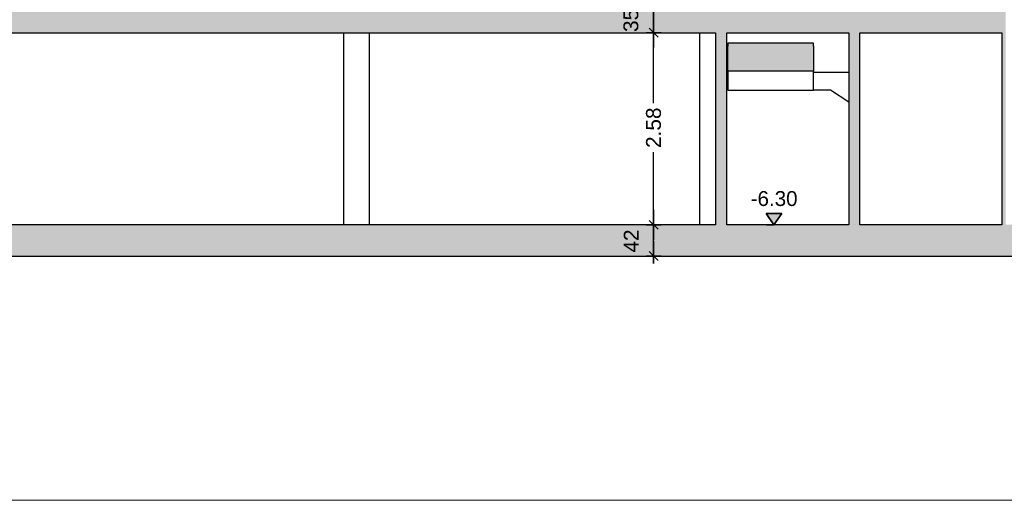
# Model space of a CAD drawing. Header units: metres. Extents: x -1 to 430, y -65 to 31.
# Tile 4 of 69: x 234.09 to 247.32, y -64.94 to -58.48. Entities that reach past the tile are written whole.
import ezdxf

# ---------------------------------------------------------------- set-up
doc = ezdxf.new("R2010")
doc.units = ezdxf.units.M
doc.header["$PDMODE"] = 65
doc.linetypes.add('CONTINUA', pattern=[0])
doc.linetypes.add('PUNKT', pattern=[6.35, 0, -6.35])
doc.layers.add('+++++ CÀLCUL SECCIÓ G', color=7, linetype='CONTINUA', lineweight=25)
doc.layers.add('COTES SECCIÓ G', color=7, linetype='CONTINUA', lineweight=25)
doc.styles.add('ARIAL', font='arial.ttf')
doc.dimstyles.new('DIMSTYLE_4', dxfattribs={"dimtxt": 0.2, "dimasz": 0.2, "dimexe": 0, "dimexo": 1e-06, "dimgap": 0.1, "dimtad": 2, "dimdec": 0, "dimlfac": 100, "dimrnd": 1, "dimzin": 4, "dimdsep": 46, "dimtxsty": 'ARIAL', "dimblk1": 'ALL_ML_STRICH', "dimblk2": 'ALL_ML_STRICH', "dimsah": 1, "dimcen": 0, "dimse1": 1, "dimse2": 1, "dimclrd": 2, "dimclre": 2, "dimclrt": 2, "dimadec": 0, "dimazin": 0, "dimtfac": 1, "dimtdec": 0, "dimtix": 1, "dimtmove": 2, "dimatfit": 3, "dimfxl": 0, "dimtvp": 1.2, "dimtzin": 0, "dimlwd": 0, "dimlwe": 35, "dimarcsym": 0})
doc.dimstyles.new('DIMSTYLE_5', dxfattribs={"dimtxt": 0.2, "dimasz": 0.2, "dimexe": 0, "dimexo": 1e-06, "dimgap": 0.1, "dimtad": 0, "dimrnd": 0.01, "dimzin": 4, "dimdsep": 46, "dimtxsty": 'ARIAL', "dimblk1": 'ALL_ML_STRICH', "dimblk2": 'ALL_ML_STRICH', "dimsah": 1, "dimcen": 0, "dimse1": 1, "dimse2": 1, "dimclrd": 2, "dimclre": 2, "dimclrt": 2, "dimadec": 0, "dimazin": 0, "dimtfac": 1, "dimtdec": 0, "dimtix": 1, "dimtmove": 2, "dimatfit": 3, "dimfxl": 0, "dimtzin": 0, "dimlwd": 0, "dimlwe": 35, "dimarcsym": 0})

# ---------------------------------------------------------------- blocks, each defined once
blk = doc.blocks.new('ALL_ML_STRICH')
at = {"color": 0, "linetype": 'ByBlock', "lineweight": -2}
for p, q in [((-1, 0), (0.5, 0)), ((-0.3, -0.3), (0.3, 0.3)), ((0, -0.5), (0, 0.5))]:
    blk.add_line(p, q, dxfattribs=at)
blk = doc.blocks.new('*D35')
at = {"layer": 'COTES SECCIÓ G', "color": 2, "linetype": 'CONTINUA', "lineweight": -2, "transparency": 33554687}
blk.add_line((242.61, -61.66), (242.61, -61.24), dxfattribs=at)
at = {"layer": 'DEFPOINTS', "color": 2, "linetype": 'CONTINUA', "lineweight": 35, "transparency": 33554687}
for p in [(243.046, -61.24), (242.61, -61.66), (242.923, -61.66)]:
    blk.add_point(p, dxfattribs=at)
at = {"layer": 'COTES SECCIÓ G', "color": 2, "linetype": 'CONTINUA', "lineweight": 35, "transparency": 33554687, "xscale": 0.2, "yscale": 0.2, "zscale": 0.2}
for p, rotation in [((242.61, -61.24), 90), ((242.61, -61.66), 270)]:
    blk.add_blockref('ALL_ML_STRICH', p, dxfattribs=dict(at, rotation=rotation))
at = {"layer": 'COTES SECCIÓ G', "color": 2, "linetype": 'CONTINUA', "lineweight": 35, "transparency": 33554687, "insert": (242.31, -61.458), "char_height": 0.2, "width": 0.4, "attachment_point": 5, "rotation": 90, "style": 'ARIAL'}
blk.add_mtext('\\A1;{42}', dxfattribs=at)
blk = doc.blocks.new('*D36')
at = {"layer": 'COTES SECCIÓ G', "color": 2, "linetype": 'CONTINUA', "lineweight": -2, "transparency": 33554687}
for p, q in [((242.61, -59.606), (242.61, -58.66)), ((242.61, -61.24), (242.61, -60.266))]:
    blk.add_line(p, q, dxfattribs=at)
at = {"layer": 'DEFPOINTS', "color": 2, "linetype": 'CONTINUA', "lineweight": 35, "transparency": 33554687}
for p in [(242.793, -58.66), (242.61, -61.24), (243.046, -61.24)]:
    blk.add_point(p, dxfattribs=at)
at = {"layer": 'COTES SECCIÓ G', "color": 2, "linetype": 'CONTINUA', "lineweight": 35, "transparency": 33554687, "xscale": 0.2, "yscale": 0.2, "zscale": 0.2}
for p, rotation in [((242.61, -58.66), 90), ((242.61, -61.24), 270)]:
    blk.add_blockref('ALL_ML_STRICH', p, dxfattribs=dict(at, rotation=rotation))
at = {"layer": 'COTES SECCIÓ G', "color": 2, "linetype": 'CONTINUA', "lineweight": 35, "transparency": 33554687, "insert": (242.61, -59.936), "char_height": 0.2, "width": 0.8, "attachment_point": 5, "rotation": 90, "style": 'ARIAL'}
blk.add_mtext('\\A1;{\\A1;{2.58\\H0.132000;\\S^ ;}}', dxfattribs=at)
blk = doc.blocks.new('*D37')
at = {"layer": 'COTES SECCIÓ G', "color": 2, "linetype": 'CONTINUA', "lineweight": -2, "transparency": 33554687}
blk.add_line((242.61, -58.66), (242.61, -58.31), dxfattribs=at)
at = {"layer": 'DEFPOINTS', "color": 2, "linetype": 'CONTINUA', "lineweight": 35, "transparency": 33554687}
for p in [(242.761, -58.31), (242.61, -58.66), (242.793, -58.66)]:
    blk.add_point(p, dxfattribs=at)
at = {"layer": 'COTES SECCIÓ G', "color": 2, "linetype": 'CONTINUA', "lineweight": 35, "transparency": 33554687, "xscale": 0.2, "yscale": 0.2, "zscale": 0.2}
for p, rotation in [((242.61, -58.31), 90), ((242.61, -58.66), 270)]:
    blk.add_blockref('ALL_ML_STRICH', p, dxfattribs=dict(at, rotation=rotation))
at = {"layer": 'COTES SECCIÓ G', "color": 2, "linetype": 'CONTINUA', "lineweight": 35, "transparency": 33554687, "insert": (242.306, -58.495), "char_height": 0.2, "width": 0.4, "attachment_point": 5, "rotation": 90, "style": 'ARIAL'}
blk.add_mtext('\\A1;{35}', dxfattribs=at)
blk = doc.blocks.new('COMPLEX_ELEVATIONDIM_1')
at = {"layer": 'COTES SECCIÓ G', "linetype": 'CONTINUA', "lineweight": 35, "transparency": 33554687}
blk.add_hatch(color=2, dxfattribs=at).paths.add_polyline_path([(244.332, -61.09), (244.122, -61.09), (244.227, -61.24)])
at = {"layer": 'COTES SECCIÓ G', "color": 2, "linetype": 'CONTINUA', "lineweight": 35, "transparency": 33554687}
for p, q in [((244.332, -61.09), (244.122, -61.09)), ((244.122, -61.09), (244.227, -61.24)), ((244.227, -61.24), (244.332, -61.09)), ((244.227, -61.24), (244.227, -61.24)), ((244.227, -61.24), (244.227, -61.24)), ((244.227, -61.24), (244.227, -61.24)), ((244.227, -61.24), (244.227, -61.24))]:
    blk.add_line(p, q, dxfattribs=at)
at = {"layer": 'COTES SECCIÓ G', "color": 2, "linetype": 'PUNKT', "lineweight": 35, "transparency": 33554687}
blk.add_line((244.227, -61.24), (244.043, -61.24), dxfattribs=at)
at = {"layer": 'COTES SECCIÓ G', "color": 2, "linetype": 'CONTINUA', "lineweight": 35, "transparency": 33554687, "insert": (243.915, -60.99), "char_height": 0.2, "width": 0.73608, "attachment_point": 7, "style": 'ARIAL'}
blk.add_mtext('\\W0.99;-6.30', dxfattribs=at)

msp = doc.modelspace()

# ---------------------------------------------------------------- hatches: boundary and pattern name
at = {"layer": '+++++ CÀLCUL SECCIÓ G', "linetype": 'CONTINUA', "lineweight": 25, "true_color": 0xababab, "transparency": 33554687}
for points in [[(247.344, -58.66), (247.344, -58.31), (224.867, -58.31), (224.867, -58.66)], [(244.758, -59.175), (244.758, -58.841), (243.608, -58.841), (243.608, -59.175)], [(259.894, -61.24), (223.918, -61.24), (223.918, -61.66), (259.894, -61.66)]]:
    msp.add_hatch(color=253, dxfattribs=at).paths.add_polyline_path(points)
at = {"layer": '+++++ CÀLCUL SECCIÓ G', "linetype": 'CONTINUA', "lineweight": 25, "true_color": 0xa0a0a0, "transparency": 33554687}
for points in [[(243.594, -58.66), (243.444, -58.66), (243.444, -61.24), (243.594, -61.24)], [(245.384, -58.66), (245.234, -58.66), (245.234, -61.24), (245.384, -61.24)], [(247.343, -58.66), (247.293, -58.66), (247.293, -61.24), (247.343, -61.24)]]:
    msp.add_hatch(color=253, dxfattribs=at).paths.add_polyline_path(points)
at = {"layer": '+++++ CÀLCUL SECCIÓ G', "linetype": 'CONTINUA', "lineweight": 25, "transparency": 33554687}
msp.add_hatch(color=32, dxfattribs=at).paths.add_polyline_path([(244.758, -58.841), (244.758, -58.801), (243.608, -58.801), (243.608, -58.841)])

# ---------------------------------------------------------------- linework, layer by layer
at = {"layer": '+++++ CÀLCUL SECCIÓ G', "color": 7, "linetype": 'CONTINUA', "lineweight": 25, "transparency": 33554687}
for p, q in [((233.697, -58.66), (243.444, -58.66)), ((238.449, -61.24), (238.449, -58.66)), ((238.793, -61.24), (238.793, -58.66)), ((243.234, -61.24), (243.234, -58.66)), ((243.444, -58.66), (243.444, -61.24)), ((243.594, -58.66), (245.234, -58.66)), ((243.594, -61.24), (243.594, -58.66)), ((245.234, -58.66), (245.234, -61.24)), ((245.384, -58.66), (247.293, -58.66)), ((245.384, -61.24), (245.384, -58.66)), ((247.293, -58.66), (247.293, -61.24)), ((243.608, -58.801), (243.608, -58.841)), ((244.758, -58.801), (243.608, -58.801)), ((243.608, -59.175), (243.608, -58.841)), ((244.758, -58.841), (244.758, -58.801)), ((244.758, -58.841), (244.758, -59.175)), ((243.608, -59.175), (243.608, -59.431)), ((244.758, -59.175), (243.608, -59.175)), ((244.758, -59.431), (244.758, -59.175)), ((244.758, -59.191), (245.234, -59.191)), ((243.608, -59.431), (244.758, -59.431)), ((244.99, -59.431), (244.758, -59.431)), ((245.234, -59.591), (244.99, -59.431)), ((243.444, -61.24), (233.677, -61.24)), ((245.234, -61.24), (243.594, -61.24)), ((247.293, -61.24), (245.384, -61.24)), ((223.918, -61.66), (259.894, -61.66))]:
    msp.add_line(p, q, dxfattribs=at)
at = {"layer": '+++++ CÀLCUL SECCIÓ G', "color": 52, "linetype": 'CONTINUA', "lineweight": 13, "transparency": 33554687}
for p, q in [((267.781, -64.94), (215.401, -64.94)), ((215.401, -64.94), (267.781, -64.94))]:
    msp.add_line(p, q, dxfattribs=at)

# ---------------------------------------------------------------- block references
at = {"layer": 'COTES SECCIÓ G', "color": 2, "linetype": 'CONTINUA', "lineweight": 35, "transparency": 33554687}
msp.add_blockref('COMPLEX_ELEVATIONDIM_1', (0, 0), dxfattribs=at)

# ---------------------------------------------------------------- dimensions: what is measured, and where the dimension line sits
for base, p1, p2, dimstyle, picture, middle in [((242.61, -58.31), (242.793, -58.66), (242.761, -58.31), 'DIMSTYLE_4', '*D37', (242.306, -58.495)), ((242.61, -58.66), (243.046, -61.24), (242.793, -58.66), 'DIMSTYLE_5', '*D36', (242.61, -59.936)), ((242.61, -61.24), (242.923, -61.66), (243.046, -61.24), 'DIMSTYLE_4', '*D35', (242.31, -61.458))]:
    dim = msp.add_linear_dim(base=base, p1=p1, p2=p2, angle=90, dimstyle=dimstyle, override={"dimpost": '<>', "dimclrd": 2, "dimclre": 2, "dimclrt": 2, "dimlwd": 0, "dimlwe": 35}, dxfattribs=at)
    dim.commit()
    dim.dimension.update_dxf_attribs({"geometry": picture, "text_midpoint": middle, "dimtype": 160})

doc.saveas('drawing.dxf')
